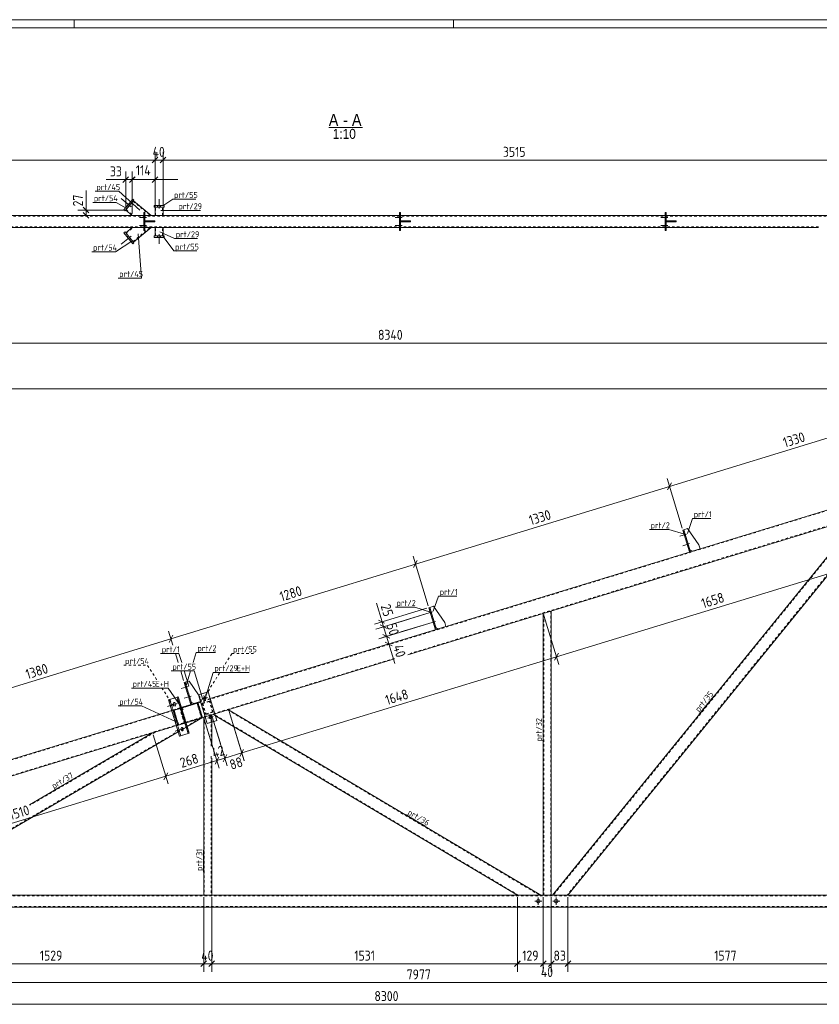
# Model space of a CAD drawing. Header units: millimetres. Extents: x 1 to 1188, y 1 to 840.
# Tile 5 of 6: x 401 to 801, y 347 to 840. Entities that reach past the tile are written whole.
import ezdxf

# ---------------------------------------------------------------- set-up
doc = ezdxf.new("R2010")
doc.units = ezdxf.units.MM
doc.header["$LTSCALE"] = 0.6
doc.linetypes.add('XKITLINE00', pattern=[0])
doc.linetypes.add('XKITLINE02', pattern=[4, 2, -2])
for name, color, linetype, lineweight in [('Bolt', 7, 'Continuous', 0), ('DrawingSheet', 5, 'Continuous', 0), ('OtherObjectType', 1, 'Continuous', 0), ('Part', 2, 'Continuous', 0), ('PartMark', 3, 'Continuous', 0), ('Z-DIMENSIONS', 1, 'Continuous', 0)]:
    doc.layers.add(name, color=color, linetype=linetype, lineweight=lineweight)
doc.styles.add('ARIAL', font='ARIAL.TTF')
doc.styles.add('ISOCPEUR', font='ISOCPEUR.TTF')

msp = doc.modelspace()

# ---------------------------------------------------------------- linework, layer by layer
at = {"layer": 'Bolt', "color": 4, "linetype": 'XKITLINE00', "lineweight": 0}
for p, q in [((456.54, 746.42), (451.51, 750.53)), ((470.52, 745.52), (470.52, 750.27)), ((455.2, 746.35), (454.58, 746.86)), ((456.34, 747.75), (455.72, 748.25)), ((469.82, 746.27), (469.82, 747.07)), ((471.22, 746.27), (471.22, 747.07)), ((464.23, 741.07), (460.68, 741.07)), ((464.23, 741.07), (460.68, 741.07)), ((463.48, 741.77), (462.98, 741.77)), ((463.48, 741.77), (462.98, 741.77)), ((463.48, 740.37), (462.98, 740.37)), ((463.48, 740.37), (462.98, 740.37)), ((592.23, 741.07), (588.68, 741.07)), ((592.23, 741.07), (588.68, 741.07)), ((591.48, 741.77), (590.98, 741.77)), ((591.48, 741.77), (590.98, 741.77)), ((591.48, 740.37), (590.98, 740.37)), ((591.48, 740.37), (590.98, 740.37)), ((725.23, 741.07), (721.68, 741.07)), ((725.23, 741.07), (721.68, 741.07)), ((724.48, 741.77), (723.98, 741.77)), ((724.48, 741.77), (723.98, 741.77)), ((724.48, 740.37), (723.98, 740.37)), ((724.48, 740.37), (723.98, 740.37)), ((464.23, 737.07), (460.68, 737.07)), ((464.23, 737.07), (460.68, 737.07)), ((463.48, 737.77), (462.98, 737.77)), ((463.48, 737.77), (462.98, 737.77)), ((463.48, 736.37), (462.98, 736.37)), ((463.48, 736.37), (462.98, 736.37)), ((592.23, 737.07), (588.68, 737.07)), ((592.23, 737.07), (588.68, 737.07)), ((591.48, 737.77), (590.98, 737.77)), ((591.48, 737.77), (590.98, 737.77)), ((591.48, 736.37), (590.98, 736.37)), ((591.48, 736.37), (590.98, 736.37)), ((725.23, 737.07), (721.68, 737.07)), ((725.23, 737.07), (721.68, 737.07)), ((724.48, 737.77), (723.98, 737.77)), ((724.48, 737.77), (723.98, 737.77)), ((724.48, 736.37), (723.98, 736.37)), ((724.48, 736.37), (723.98, 736.37)), ((456.54, 731.72), (451.51, 727.6)), ((455.2, 731.78), (454.58, 731.28)), ((456.34, 730.39), (455.72, 729.88)), ((469.82, 731.87), (469.82, 731.07)), ((470.52, 732.62), (470.52, 727.87)), ((471.22, 731.87), (471.22, 731.07)), ((734.67, 582.62), (731.27, 581.58)), ((734.67, 582.62), (731.27, 581.58)), ((733.74, 583.07), (733.27, 582.92)), ((733.74, 583.07), (733.27, 582.92)), ((734.15, 581.73), (733.67, 581.58)), ((734.15, 581.73), (733.67, 581.58)), ((736.13, 577.84), (732.73, 576.8)), ((736.13, 577.84), (732.73, 576.8)), ((735.21, 578.29), (734.73, 578.14)), ((735.21, 578.29), (734.73, 578.14)), ((735.61, 576.95), (735.14, 576.8)), ((735.61, 576.95), (735.14, 576.8)), ((607.48, 543.74), (604.08, 542.7)), ((607.48, 543.74), (604.08, 542.7)), ((606.55, 544.19), (606.08, 544.04)), ((606.55, 544.19), (606.08, 544.04)), ((606.96, 542.85), (606.49, 542.7)), ((606.96, 542.85), (606.49, 542.7)), ((608.94, 538.95), (605.54, 537.92)), ((608.94, 538.95), (605.54, 537.92)), ((608.02, 539.4), (607.54, 539.26)), ((608.02, 539.4), (607.54, 539.26)), ((608.43, 538.07), (607.95, 537.92)), ((608.43, 538.07), (607.95, 537.92)), ((485.07, 506.32), (481.67, 505.28)), ((485.07, 506.32), (481.67, 505.28)), ((484.14, 506.77), (483.67, 506.62)), ((484.14, 506.77), (483.67, 506.62)), ((484.55, 505.43), (484.08, 505.29)), ((484.55, 505.43), (484.08, 505.29)), ((479.62, 497.85), (474.81, 496.38)), ((477.72, 497.97), (477.68, 497.62)), ((477.68, 497.62), (477.74, 497.27)), ((478.02, 498.3), (477.72, 497.97)), ((478.31, 498.28), (478.02, 498.3)), ((478.67, 497.96), (478.31, 498.28)), ((478.83, 497.61), (478.67, 497.96)), ((478.89, 497.27), (478.83, 497.61)), ((486.53, 501.54), (483.13, 500.5)), ((486.53, 501.54), (483.13, 500.5)), ((485.61, 501.99), (485.13, 501.84)), ((485.61, 501.99), (485.13, 501.84)), ((486.02, 500.65), (485.54, 500.5)), ((486.02, 500.65), (485.54, 500.5)), ((492.09, 500.09), (494.77, 500.91)), ((492.09, 500.09), (492.98, 500.36)), ((493.02, 501.84), (493.29, 500.95)), ((493.84, 499.16), (493.02, 501.84)), ((493.84, 499.16), (493.56, 500.05)), ((494.77, 500.91), (493.87, 500.64)), ((477.74, 497.27), (477.91, 496.92)), ((477.91, 496.92), (478.26, 496.6)), ((478.26, 496.6), (478.55, 496.58)), ((478.55, 496.58), (478.85, 496.92)), ((478.85, 496.92), (478.89, 497.27)), ((495.01, 490.53), (497.69, 491.35)), ((495.01, 490.53), (495.9, 490.8)), ((495.94, 492.28), (496.21, 491.39)), ((496.76, 489.6), (495.94, 492.28)), ((496.76, 489.6), (496.49, 490.49)), ((497.69, 491.35), (496.8, 491.08)), ((483.42, 485.42), (478.61, 483.95)), ((481.53, 485.53), (481.48, 485.18)), ((481.48, 485.18), (481.54, 484.84)), ((481.82, 485.87), (481.53, 485.53)), ((481.54, 484.84), (481.71, 484.49)), ((481.71, 484.49), (482.06, 484.17)), ((482.11, 485.85), (481.82, 485.87)), ((482.06, 484.17), (482.35, 484.15)), ((482.47, 485.53), (482.11, 485.85)), ((482.35, 484.15), (482.65, 484.48)), ((482.63, 485.18), (482.47, 485.53)), ((482.69, 484.83), (482.63, 485.18)), ((482.65, 484.48), (482.69, 484.83)), ((660.39, 397.1), (660.39, 400.7)), ((669.39, 397.1), (669.39, 400.7)), ((662.19, 398.9), (658.59, 398.9)), ((671.19, 398.9), (667.59, 398.9))]:
    msp.add_line(p, q, dxfattribs=at)
at = {"layer": 'Bolt', "color": 4, "linetype": 'XKITLINE02', "lineweight": 0}
for p, q in [((479.62, 497.85), (474.81, 496.38)), ((483.42, 485.42), (478.61, 483.95))]:
    msp.add_line(p, q, dxfattribs=at)
at = {"layer": 'Bolt', "color": 4, "linetype": 'XKITLINE00', "lineweight": 0}
for centre, radius in [((493.43, 500.5), 0.7), ((496.35, 490.94), 0.7), ((660.39, 398.9), 0.9), ((669.39, 398.9), 0.9)]:
    msp.add_circle(centre, radius, dxfattribs=at)
at = {"layer": 'DrawingSheet', "color": 2, "linetype": 'XKITLINE00', "lineweight": 0}
for p, q in [((1188, 840), (1, 840)), ((428, 836), (428, 840)), ((618, 836), (618, 840))]:
    msp.add_line(p, q, dxfattribs=at)
at = {"layer": 'DrawingSheet', "color": 3, "linetype": 'XKITLINE00', "lineweight": 0}
msp.add_line((1184, 836), (5, 836), dxfattribs=at)
at = {"layer": 'OtherObjectType', "color": 6, "linetype": 'XKITLINE00', "lineweight": 0}
msp.add_line((555.52, 786.12), (572.46, 786.12), dxfattribs=at)
at = {"layer": 'Part', "color": 2, "linetype": 'XKITLINE00', "lineweight": 0}
for p, q in [((457.37, 750.26), (452.93, 744.85)), ((453.55, 744.34), (457.98, 749.76)), ((457.98, 749.76), (457.37, 750.26)), ((457.67, 749.37), (466.59, 742.07)), ((452.93, 744.85), (453.55, 744.34)), ((453.87, 744.73), (457.12, 742.07)), ((468.02, 747.07), (468.02, 746.27)), ((473.02, 747.07), (468.02, 747.07)), ((468.02, 746.27), (473.02, 746.27)), ((468.52, 742.07), (468.52, 746.27)), ((472.52, 746.27), (472.52, 742.07)), ((473.02, 746.27), (473.02, 747.07)), ((462.98, 742.07), (325.48, 742.07)), ((462.98, 742.07), (457.12, 742.07)), ((463.48, 743.57), (462.98, 743.57)), ((462.98, 743.57), (462.98, 734.57)), ((463.48, 734.57), (463.48, 743.57)), ((466.59, 742.07), (463.48, 742.07)), ((590.98, 742.07), (463.48, 742.07)), ((468.48, 739.32), (463.48, 739.32)), ((463.48, 739.32), (463.48, 738.82)), ((465.48, 738.82), (465.48, 739.32)), ((468.48, 739.32), (468.48, 739.32)), ((468.48, 738.82), (468.48, 739.32)), ((591.48, 743.57), (590.98, 743.57)), ((590.98, 743.57), (590.98, 734.57)), ((591.48, 734.57), (591.48, 743.57)), ((723.98, 742.07), (591.48, 742.07)), ((596.48, 739.32), (591.48, 739.32)), ((591.48, 739.32), (591.48, 738.82)), ((593.48, 738.82), (593.48, 739.32)), ((596.48, 739.32), (596.48, 739.32)), ((596.48, 738.82), (596.48, 739.32)), ((724.48, 743.57), (723.98, 743.57)), ((723.98, 743.57), (723.98, 734.57)), ((724.48, 734.57), (724.48, 743.57)), ((856.98, 742.07), (724.48, 742.07)), ((729.48, 739.32), (724.48, 739.32)), ((724.48, 739.32), (724.48, 738.82)), ((726.48, 738.82), (726.48, 739.32)), ((729.48, 739.32), (729.48, 739.32)), ((729.48, 738.82), (729.48, 739.32)), ((462.98, 736.07), (325.48, 736.07)), ((453.87, 733.41), (457.12, 736.07)), ((462.98, 736.07), (457.12, 736.07)), ((457.67, 728.76), (466.59, 736.07)), ((462.98, 734.57), (463.48, 734.57)), ((468.48, 738.82), (463.48, 738.82)), ((466.59, 736.07), (463.48, 736.07)), ((590.98, 736.07), (463.48, 736.07)), ((468.48, 738.82), (468.48, 738.82)), ((468.52, 731.87), (468.52, 736.07)), ((472.52, 736.07), (472.52, 731.87)), ((590.98, 734.57), (591.48, 734.57)), ((596.48, 738.82), (591.48, 738.82)), ((723.98, 736.07), (591.48, 736.07)), ((596.48, 738.82), (596.48, 738.82)), ((723.98, 734.57), (724.48, 734.57)), ((729.48, 738.82), (724.48, 738.82)), ((800.62, 736.07), (724.48, 736.07)), ((729.48, 738.82), (729.48, 738.82)), ((453.55, 733.79), (452.93, 733.29)), ((452.93, 733.29), (457.37, 727.87)), ((457.98, 728.38), (453.55, 733.79)), ((473.02, 731.87), (468.02, 731.87)), ((468.02, 731.87), (468.02, 731.07)), ((468.02, 731.07), (473.02, 731.07)), ((473.02, 731.07), (473.02, 731.87)), ((457.37, 727.87), (457.98, 728.38)), ((831.33, 602.76), (496.11, 500.28)), ((833.67, 595.11), (595.16, 522.19)), ((667.46, 401.9), (821.4, 591.36)), ((831.68, 594.51), (675.19, 401.9)), ((733.21, 584.8), (732.74, 584.65)), ((736.1, 573.66), (732.74, 584.65)), ((735.13, 585.39), (733.21, 584.8)), ((733.21, 584.8), (736.58, 573.8)), ((740.77, 577.18), (735.13, 585.39)), ((741.36, 575.26), (740.77, 577.18)), ((736.58, 573.8), (736.1, 573.66)), ((736.28, 574.76), (737.53, 574.1)), ((737.53, 574.1), (741.36, 575.26)), ((606.03, 545.91), (605.55, 545.77)), ((608.91, 534.77), (605.55, 545.77)), ((607.94, 546.5), (606.03, 545.91)), ((606.03, 545.91), (609.39, 534.92)), ((613.58, 538.29), (607.94, 546.5)), ((662.89, 542.9), (666.89, 544.12)), ((662.89, 401.9), (662.89, 542.9)), ((666.89, 401.9), (666.89, 544.12)), ((614.17, 536.38), (613.58, 538.29)), ((609.39, 534.92), (608.91, 534.77)), ((609.1, 535.87), (610.34, 535.21)), ((610.34, 535.21), (614.17, 536.38)), ((588.47, 520.15), (498.45, 492.63)), ((483.62, 508.49), (483.14, 508.35)), ((486.5, 497.35), (483.14, 508.35)), ((485.53, 509.08), (483.62, 508.49)), ((483.62, 508.49), (486.98, 497.49)), ((490.32, 502.12), (485.53, 509.08)), ((495.09, 503.62), (490.3, 502.16)), ((499.47, 489.28), (495.09, 503.62)), ((475.29, 499.66), (480.12, 501.14)), ((480.84, 481.49), (475.29, 499.66)), ((479.53, 500.96), (485.08, 482.79)), ((480.12, 501.14), (485.68, 482.97)), ((481.73, 495.88), (489.96, 498.4)), ((487.94, 497.79), (486.69, 498.45)), ((491.33, 498.82), (487.94, 497.79)), ((491.33, 498.81), (489.96, 498.4)), ((489.96, 498.4), (492.3, 490.75)), ((490.3, 502.16), (494.69, 487.82)), ((476.9, 494.4), (170.45, 400.71)), ((486.98, 497.49), (486.5, 497.35)), ((505.33, 494.73), (661.71, 401.9)), ((492.3, 490.75), (484.07, 488.23)), ((492.33, 490.76), (484.66, 486.28)), ((493.67, 491.16), (492.3, 490.75)), ((493.67, 491.16), (492.89, 490.93)), ((492.89, 490.93), (492.89, 401.9)), ((494.69, 487.82), (499.47, 489.28)), ((496.89, 488.49), (496.89, 476.42)), ((649.96, 401.9), (498.74, 491.66)), ((479.24, 486.75), (182.07, 395.9)), ((480.18, 483.67), (339.99, 401.9)), ((405.76, 447.21), (467.3, 483.1)), ((485.68, 482.97), (480.84, 481.49)), ((496.89, 470.55), (496.89, 401.9)), ((274.84, 401.9), (999.39, 401.9)), ((496.89, 401.9), (492.89, 401.9)), ((662.89, 401.9), (666.89, 401.9)), ((987.39, 395.9), (182.07, 395.9))]:
    msp.add_line(p, q, dxfattribs=at)
at = {"layer": 'Part', "color": 7, "linetype": 'XKITLINE02', "lineweight": 0}
for p, q in [((457.67, 749.37), (453.87, 744.73)), ((457.48, 749.14), (466.12, 742.07)), ((454.06, 744.96), (457.59, 742.07)), ((468.52, 746.27), (472.52, 746.27)), ((468.82, 742.07), (468.82, 746.27)), ((472.22, 742.07), (472.22, 746.27)), ((131.29, 741.77), (1003.39, 741.77)), ((463.48, 742.07), (462.98, 742.07)), ((463.48, 742.07), (462.98, 742.07)), ((464.48, 738.82), (464.48, 739.32)), ((468.48, 739.32), (468.48, 738.82)), ((472.52, 742.07), (468.52, 742.07)), ((591.48, 742.07), (590.98, 742.07)), ((592.48, 738.82), (592.48, 739.32)), ((596.48, 739.32), (596.48, 738.82)), ((724.48, 742.07), (723.98, 742.07)), ((725.48, 738.82), (725.48, 739.32)), ((729.48, 739.32), (729.48, 738.82)), ((800.62, 736.37), (159.17, 736.37)), ((454.06, 733.18), (457.59, 736.07)), ((457.48, 729), (466.12, 736.07)), ((463.48, 736.07), (462.98, 736.07)), ((463.48, 736.07), (462.98, 736.07)), ((468.52, 736.07), (472.52, 736.07)), ((468.82, 731.87), (468.82, 736.07)), ((472.22, 731.87), (472.22, 736.07)), ((591.48, 736.07), (590.98, 736.07)), ((724.48, 736.07), (723.98, 736.07)), ((457.67, 728.76), (453.87, 733.41)), ((472.52, 731.87), (468.52, 731.87)), ((1003.39, 655.05), (169.39, 400.08)), ((1003.39, 647.32), (595.07, 522.48)), ((821.91, 591.52), (667.85, 401.9)), ((831.17, 594.35), (674.8, 401.9)), ((733.21, 584.8), (736.28, 574.76)), ((606.03, 545.91), (609.1, 535.87)), ((663.19, 401.9), (663.19, 542.99)), ((666.59, 544.03), (666.59, 401.9)), ((588.38, 520.43), (181.05, 395.9)), ((483.62, 508.49), (486.69, 498.45)), ((490.3, 502.16), (495.09, 503.62)), ((499.47, 489.28), (495.09, 503.62)), ((475.29, 499.66), (480.12, 501.14)), ((480.84, 481.49), (475.29, 499.66)), ((475.88, 499.84), (481.44, 481.67)), ((481.44, 481.67), (475.88, 499.84)), ((489.96, 498.4), (476.9, 494.4)), ((489.96, 498.4), (477.79, 494.68)), ((478.06, 494.44), (489.6, 497.97)), ((489.6, 497.97), (478.06, 494.44)), ((485.08, 482.79), (479.53, 500.96)), ((485.68, 482.97), (480.12, 501.14)), ((489.6, 497.97), (491.76, 490.89)), ((491.76, 490.89), (489.6, 497.97)), ((492.3, 490.75), (489.96, 498.4)), ((494.69, 487.82), (490.3, 502.16)), ((491.18, 500.87), (490.32, 502.12)), ((491.76, 498.96), (491.18, 500.87)), ((496.11, 500.28), (491.33, 498.81)), ((491.33, 498.82), (491.76, 498.96)), ((492.1, 498), (495.92, 499.17)), ((492.1, 498), (495.92, 499.17)), ((493.85, 492.27), (492.1, 498)), ((493.85, 492.27), (492.1, 498)), ((495.72, 498.8), (492.47, 497.8)), ((495.72, 498.8), (492.47, 497.8)), ((492.47, 497.8), (494.05, 492.64)), ((492.47, 497.8), (494.05, 492.64)), ((497.3, 493.63), (495.72, 498.8)), ((497.3, 493.63), (495.72, 498.8)), ((495.92, 499.17), (497.68, 493.44)), ((495.92, 499.17), (497.68, 493.44)), ((477.79, 494.68), (481.73, 495.88)), ((477.79, 494.68), (480.13, 487.03)), ((480.13, 487.03), (477.79, 494.68)), ((480.22, 487.37), (478.06, 494.44)), ((478.06, 494.44), (480.22, 487.37)), ((480.9, 495.63), (483.24, 487.98)), ((483.24, 487.98), (480.9, 495.63)), ((481.33, 495.44), (483.5, 488.37)), ((483.5, 488.37), (481.33, 495.44)), ((483.76, 488.14), (481.43, 495.79)), ((483.76, 488.14), (481.43, 495.79)), ((483.6, 488.4), (481.44, 495.48)), ((483.6, 488.4), (481.44, 495.48)), ((497.68, 493.44), (493.85, 492.27)), ((497.68, 493.44), (493.85, 492.27)), ((494.05, 492.64), (497.3, 493.63)), ((494.05, 492.64), (497.3, 493.63)), ((505.33, 494.73), (497.57, 492.36)), ((504.94, 494.61), (661.12, 401.9)), ((491.08, 490.37), (339.39, 401.9)), ((467.3, 483.1), (492.33, 490.76)), ((492.3, 490.75), (479.24, 486.75)), ((480.13, 487.03), (492.3, 490.75)), ((484.07, 488.23), (480.13, 487.03)), ((491.76, 490.89), (480.22, 487.37)), ((491.76, 490.89), (480.22, 487.37)), ((493.19, 491.02), (493.19, 401.9)), ((498.45, 492.63), (493.67, 491.16)), ((496.89, 492.15), (493.67, 491.16)), ((494.69, 487.82), (499.47, 489.28)), ((496.59, 492.06), (496.59, 476.33)), ((496.89, 492.15), (496.89, 488.49)), ((498.74, 491.66), (497.57, 492.36)), ((650.54, 401.9), (497.96, 492.48)), ((468.55, 483.49), (405.85, 446.91)), ((484.66, 486.28), (480.18, 483.67)), ((485.68, 482.97), (480.84, 481.49)), ((496.59, 471.53), (496.59, 401.9)), ((274.94, 401.6), (999.39, 401.6)), ((661.71, 401.9), (649.96, 401.9)), ((675.19, 401.9), (667.46, 401.9)), ((999.39, 396.2), (183.05, 396.2))]:
    msp.add_line(p, q, dxfattribs=at)
at = {"layer": 'PartMark', "color": 7, "linetype": 'XKITLINE00', "lineweight": 0}
for p, q in [((438.54, 754.14), (450.32, 754.14)), ((460.98, 744.69), (450.32, 754.14)), ((472.36, 746.88), (477.44, 750.19)), ((477.44, 750.19), (488.95, 750.19)), ((437.32, 748.58), (449.09, 748.58)), ((454.08, 745.68), (449.09, 748.58)), ((471.35, 744.52), (479.7, 744.55)), ((479.7, 744.55), (491.21, 744.55)), ((456.84, 729.21), (448.72, 723.88)), ((460.03, 732.89), (461.76, 710.65)), ((470.91, 733.86), (478.33, 730.51)), ((472.55, 731.53), (477.99, 724.27)), ((478.33, 730.51), (489.84, 730.51)), ((477.99, 724.27), (489.5, 724.27)), ((436.95, 723.88), (448.72, 723.88)), ((449.99, 710.65), (461.76, 710.65)), ((735.03, 582.88), (737.61, 590.44)), ((737.61, 590.44), (746.81, 590.44)), ((716.04, 584.9), (725.75, 584.9)), ((733.55, 582.5), (725.75, 584.9)), ((607.84, 544), (610.43, 551.56)), ((610.43, 551.56), (619.62, 551.56)), ((588.86, 546.02), (598.56, 546.02)), ((606.36, 543.62), (598.56, 546.02)), ((471.32, 522.83), (480.51, 522.83)), ((481.87, 518.36), (480.51, 522.83)), ((487.61, 518.36), (489.13, 523.42)), ((489.13, 523.42), (498.83, 523.42)), ((476.6, 514.16), (488.11, 514.16)), ((485.43, 506.58), (483.14, 514.16)), ((483.95, 506.2), (486.34, 514.16)), ((492.51, 499.84), (488.11, 514.16)), ((492.96, 498.11), (497.62, 513.4)), ((497.62, 513.4), (515.71, 513.4)), ((456.71, 505.56), (475.05, 505.56)), ((482.55, 494.67), (475.05, 505.56)), ((740.94, 492.49), (748.2, 501.43)), ((450.03, 496.63), (461.8, 496.63)), ((479.12, 488.73), (461.8, 496.63)), ((662.79, 478.29), (662.79, 489.8)), ((417.63, 454.25), (427.58, 460.05)), ((593.86, 442.29), (603.76, 436.42)), ((492.79, 413.4), (492.79, 424.4))]:
    msp.add_line(p, q, dxfattribs=at)
at = {"layer": 'PartMark', "color": 7, "linetype": 'XKITLINE02', "lineweight": 0}
for p, q in [((503.7, 517.6), (507.01, 522.85)), ((507.01, 522.85), (518.52, 522.85)), ((452.95, 516.99), (464.72, 516.99)), ((469.32, 509.76), (464.72, 516.99)), ((492.51, 499.84), (501.05, 513.4)), ((477.72, 496.57), (472, 505.56))]:
    msp.add_line(p, q, dxfattribs=at)
at = {"layer": 'Z-DIMENSIONS', "color": 7, "linetype": 'XKITLINE00', "lineweight": 0}
for p, q in [((468.52, 747.27), (468.52, 773.87)), ((472.52, 747.27), (472.52, 773.87)), ((142.53, 769.77), (468.52, 769.77)), ((469.94, 771.18), (467.11, 768.35)), ((469.12, 770.37), (467.11, 768.35)), ((468.52, 747.27), (468.52, 770.37)), ((468.52, 769.77), (472.52, 769.77)), ((473.94, 771.18), (471.11, 768.35)), ((473.12, 770.37), (471.11, 768.35)), ((472.52, 747.27), (472.52, 770.37)), ((472.52, 769.77), (824.06, 769.77)), ((453.87, 745.73), (453.87, 764.1)), ((457.12, 743.07), (457.12, 764.1)), ((457.12, 743.07), (457.12, 764.1)), ((468.52, 743.07), (468.52, 764.1)), ((453.87, 760), (444.1, 760)), ((453.87, 760), (444.1, 760)), ((455.28, 761.42), (452.45, 758.59)), ((453.87, 760), (457.12, 760)), ((458.53, 761.42), (455.7, 758.59)), ((458.26, 761.15), (455.7, 758.59)), ((457.12, 760), (468.52, 760)), ((469.94, 761.42), (467.11, 758.59)), ((468.52, 760), (480.01, 760)), ((468.52, 760), (480.01, 760)), ((434.03, 744.73), (434.03, 754.49)), ((434.03, 744.73), (434.03, 754.49)), ((452.87, 744.73), (429.93, 744.73)), ((432.61, 746.14), (435.44, 743.31)), ((434.03, 742.07), (434.03, 744.73)), ((456.12, 742.07), (429.93, 742.07)), ((432.61, 743.48), (435.44, 740.65)), ((169.39, 678.22), (1003.39, 678.22)), ((1002.39, 655.37), (121.14, 655.37)), ((726.06, 606.5), (853.25, 645.39)), ((598.87, 567.61), (726.06, 606.5)), ((732.44, 585.61), (724.86, 610.42)), ((732.44, 585.61), (724.86, 610.42)), ((727, 608.27), (725.12, 604.73)), ((727, 608.27), (725.12, 604.73)), ((605.26, 546.73), (597.67, 571.54)), ((605.26, 546.73), (597.67, 571.54)), ((476.46, 530.19), (598.87, 567.61)), ((599.81, 569.38), (597.93, 565.85)), ((599.81, 569.38), (597.93, 565.85)), ((669.51, 521.25), (828.02, 569.71)), ((582.19, 538.63), (579.33, 547.97)), ((582.19, 538.63), (579.33, 547.97)), ((604.59, 545.48), (578.36, 537.46)), ((604.13, 542.71), (579.1, 535.06)), ((604.13, 542.71), (590.19, 538.45)), ((663.18, 541.94), (670.68, 517.42)), ((663.18, 541.94), (670.68, 517.42)), ((583.44, 537.96), (580.42, 539.57)), ((605.59, 537.93), (580.56, 530.28)), ((583.67, 535.83), (581.16, 537.17)), ((584.69, 535.29), (581.16, 537.17)), ((582.19, 538.63), (582.92, 536.23)), ((605.59, 537.93), (591.65, 533.67)), ((477.43, 527.03), (475.26, 534.11)), ((477.43, 527.03), (475.26, 534.11)), ((583.5, 536.4), (579.1, 535.06)), ((606.76, 534.11), (581.73, 526.45)), ((586.15, 530.51), (582.62, 532.39)), ((585.13, 531.05), (582.62, 532.39)), ((582.92, 536.23), (584.38, 531.45)), ((344.49, 489.84), (476.46, 530.19)), ((477.4, 531.96), (475.52, 528.42)), ((477.4, 531.96), (475.52, 528.42)), ((584.96, 531.62), (580.56, 530.28)), ((587.32, 526.68), (583.79, 528.56)), ((584.38, 531.45), (585.55, 527.62)), ((585.55, 527.62), (588.53, 517.87)), ((585.55, 527.62), (588.53, 517.87)), ((480.08, 518.36), (478.71, 522.83)), ((480.08, 518.36), (478.71, 522.83)), ((670.45, 523.01), (668.57, 519.48)), ((670.45, 523.01), (668.57, 519.48)), ((511.95, 473.08), (669.51, 521.25)), ((482.85, 509.3), (481.36, 514.16)), ((482.85, 509.3), (481.36, 514.16)), ((505.62, 493.77), (513.15, 469.16)), ((505.62, 493.77), (513.12, 469.25)), ((493.18, 489.97), (497.29, 476.54)), ((493.18, 489.97), (500.68, 465.45)), ((497.18, 491.19), (504.68, 466.67)), ((497.18, 491.19), (501.29, 477.77)), ((467.6, 482.15), (475.09, 457.63)), ((467.6, 482.15), (475.09, 457.63)), ((503.51, 470.5), (511.95, 473.08)), ((512.89, 474.84), (511.01, 471.31)), ((512.89, 474.84), (511.55, 472.33)), ((473.92, 461.45), (499.51, 469.27)), ((500.45, 471.04), (498.57, 467.51)), ((499.91, 470.02), (498.57, 467.51)), ((499.33, 469.85), (500.68, 465.45)), ((499.51, 469.27), (503.51, 470.5)), ((504.45, 472.26), (502.57, 468.73)), ((503.91, 471.25), (502.57, 468.73)), ((503.33, 471.07), (504.71, 466.58)), ((474.86, 463.22), (472.98, 459.69)), ((474.86, 463.22), (472.98, 459.69)), ((329.51, 417.3), (473.92, 461.45)), ((492.89, 400.9), (492.89, 375.19)), ((492.89, 400.9), (492.89, 363.59)), ((496.89, 400.9), (496.89, 363.59)), ((496.89, 400.9), (496.89, 375.19)), ((649.96, 400.9), (649.96, 363.59)), ((649.96, 400.9), (649.96, 363.59)), ((662.89, 400.9), (662.89, 366.99)), ((662.89, 400.9), (662.89, 363.49)), ((666.89, 400.9), (666.89, 363.49)), ((666.89, 400.9), (666.89, 366.99)), ((675.19, 400.9), (675.19, 363.59)), ((675.19, 400.9), (675.19, 363.59)), ((339.99, 367.59), (492.89, 367.59)), ((494.3, 369), (491.47, 366.17)), ((493.49, 368.19), (491.47, 366.17)), ((492.89, 368.19), (492.89, 363.59)), ((492.89, 367.59), (496.89, 367.59)), ((498.3, 369), (495.47, 366.17)), ((497.49, 368.19), (495.47, 366.17)), ((496.89, 368.19), (496.89, 363.59)), ((496.89, 367.59), (649.96, 367.59)), ((651.37, 369), (648.54, 366.17)), ((651.34, 368.97), (648.54, 366.17)), ((649.96, 367.59), (662.89, 367.59)), ((664.3, 369), (661.47, 366.17)), ((664.3, 369), (662.29, 366.99)), ((662.89, 367.59), (666.89, 367.59)), ((667.49, 368.19), (665.47, 366.17)), ((668.3, 369), (666.29, 366.99)), ((666.89, 367.59), (675.19, 367.59)), ((676.61, 369), (673.78, 366.17)), ((676.61, 369), (673.78, 366.17)), ((675.19, 367.59), (832.89, 367.59)), ((201.7, 358.16), (999.39, 358.16)), ((169.39, 347.32), (999.39, 347.32))]:
    msp.add_line(p, q, dxfattribs=at)
at = {"layer": 'Z-DIMENSIONS', "color": 3}
for p in [(468.52, 769.77), (468.52, 769.77), (472.52, 769.77), (472.52, 769.77), (453.87, 760), (457.12, 760), (457.12, 760), (468.52, 760), (434.03, 744.73), (434.03, 742.07), (726.06, 606.5), (726.06, 606.5), (598.87, 567.61), (598.87, 567.61), (582.19, 538.63), (582.92, 536.23), (582.92, 536.23), (476.46, 530.19), (476.46, 530.19), (584.38, 531.45), (584.38, 531.45), (585.55, 527.62), (669.51, 521.25), (669.51, 521.25), (511.95, 473.08), (511.95, 473.08), (499.51, 469.27), (499.51, 469.27), (503.51, 470.5), (503.51, 470.5), (473.92, 461.45), (473.92, 461.45), (492.89, 367.59), (492.89, 367.59), (496.89, 367.59), (496.89, 367.59), (649.96, 367.59), (649.96, 367.59), (662.89, 367.59), (662.89, 367.59), (666.89, 367.59), (666.89, 367.59), (675.19, 367.59), (675.19, 367.59)]:
    msp.add_point(p, dxfattribs=at)

# ---------------------------------------------------------------- texts
at = {"layer": 'OtherObjectType', "color": 6, "style": 'ARIAL', "width": 0.85}
for s, height, p in [('A', 6, (555.52, 786.87)), ('-', 6, (562.66, 786.87)), ('A', 6, (567.12, 786.87)), ('1:10', 5, (557.5, 780.37))]:
    msp.add_text(s, height=height, dxfattribs=at).set_placement(p)
at = {"layer": 'PartMark', "color": 3, "style": 'ISOCPEUR', "width": 0.85}
for s, p in [('prt/45', (439.14, 754.74)), ('prt/55', (478.04, 750.79)), ('prt/54', (437.92, 749.18)), ('prt/29', (480.3, 745.15)), ('prt/29', (478.93, 731.11)), ('prt/54', (437.55, 724.48)), ('prt/55', (478.59, 724.87)), ('prt/45', (450.59, 711.25)), ('prt/1', (738.21, 591.04)), ('prt/2', (716.64, 585.5)), ('prt/1', (611.03, 552.16)), ('prt/2', (589.46, 546.62)), ('prt/2', (489.73, 524.02)), ('prt/1', (471.92, 523.43)), ('prt/55', (507.61, 523.45)), ('prt/54', (453.55, 517.59)), ('prt/55', (477.2, 514.76)), ('prt/29', (498.22, 514)), ('E+H', (509.43, 514)), ('prt/45', (457.31, 506.16)), ('E+H', (468.78, 506.16)), ('prt/54', (450.63, 497.23))]:
    msp.add_text(s, height=3, dxfattribs=at).set_placement(p)
for s, rotation, p in [('prt/35', 50.9073, (740.85, 493.34)), ('prt/32', 90.0002, (662.19, 478.89)), ('prt/37', 30.2522, (417.85, 455.07)), ('prt/36', -30.6933, (594.68, 442.5)), ('prt/31', 90.0002, (492.19, 414))]:
    msp.add_text(s, height=3, rotation=rotation, dxfattribs=at).set_placement(p)
at = {"layer": 'Z-DIMENSIONS', "color": 3, "style": 'ISOCPEUR', "width": 0.85}
for s, p in [('40', (467.3, 771.37)), ('3515', (642.7, 771.37)), ('33', (445.98, 761.6)), ('114', (458.9, 762.15)), ('8340', (580.16, 679.82)), ('1529', (410.85, 369.19)), ('40', (491.67, 369.19)), ('1531', (568.27, 369.19)), ('129', (652.34, 369.19)), ('83', (668.03, 369.19)), ('1577', (748.45, 369.19)), ('7977', (594.53, 359.76)), ('40', (661.67, 360.99)), ('8300', (578.37, 348.92))]:
    msp.add_text(s, height=5, dxfattribs=at).set_placement(p)
for s, rotation, p in [('27', 90.0002, (432.43, 746.6)), ('1330', 16.9997, (783.84, 625.84)), ('1330', 16.9997, (656.65, 586.95)), ('1280', 16.9997, (531.86, 548.8)), ('1658', 16.9997, (742.95, 545.38)), ('25', -73.0006, (581.41, 546.64)), ('50', -73.0006, (584.3, 537.18)), ('40', -73.0006, (587.63, 526.3)), ('1380', 16.9997, (404.67, 509.91)), ('1648', 16.9997, (584.71, 497)), ('268', 16.9997, (481.93, 465.57)), ('42', 16.9997, (497.96, 470.47)), ('88', 16.9997, (506.78, 464.6)), ('1510', 16.9997, (396.32, 439.4))]:
    msp.add_text(s, height=5, rotation=rotation, dxfattribs=at).set_placement(p)

doc.saveas('drawing.dxf')
